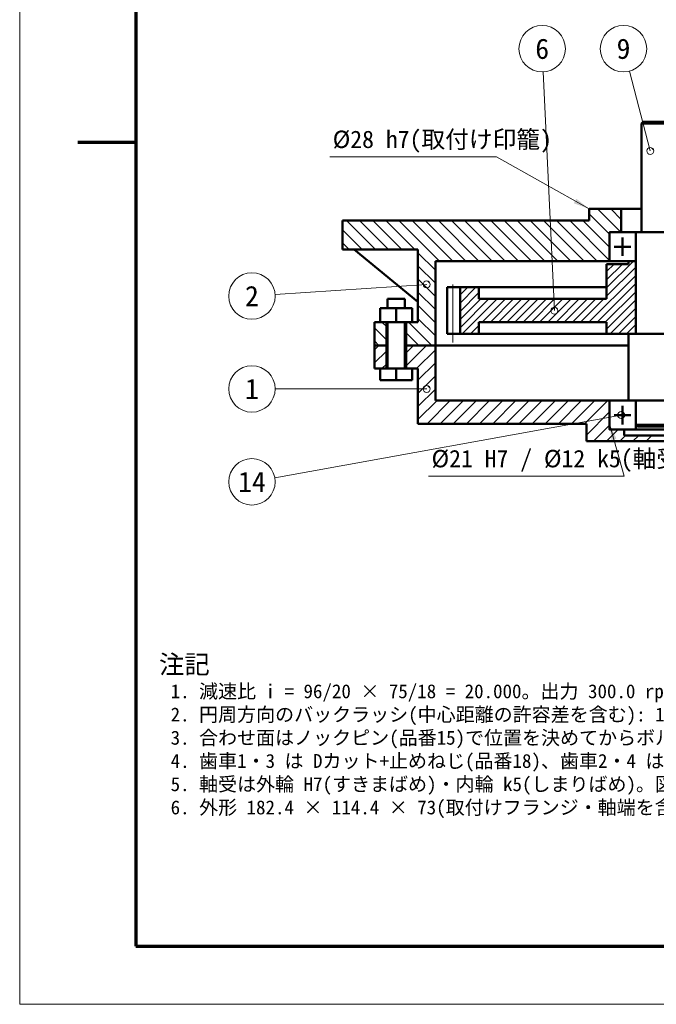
# Model space of a CAD drawing. Header units: millimetres. Extents: x 0 to 420, y 0 to 297.
# Tile 1 of 6: x 0 to 110, y 0 to 170. Entities that reach past the tile are written whole.
import ezdxf
from ezdxf.enums import TextEntityAlignment as Align

# ---------------------------------------------------------------- set-up
doc = ezdxf.new("R2010")
doc.units = ezdxf.units.MM
doc.linetypes.add('GB_CENTER', pattern=[14, 10, -1.5, 1, -1.5])
for name, color, linetype, lineweight in [('BORDER', 7, 'Continuous', 70), ('CENTER', 7, 'GB_CENTER', 20), ('DIM', 7, 'Continuous', 20), ('HATCH', 7, 'Continuous', 13), ('OUTLINE', 7, 'Continuous', 50), ('TEXT', 7, 'Continuous', 20), ('THIN', 7, 'Continuous', 20)]:
    doc.layers.add(name, color=color, linetype=linetype, lineweight=lineweight)
doc.styles.add('JP', font='msgothic.ttc')

msp = doc.modelspace()

# ---------------------------------------------------------------- linework, layer by layer
at = {"layer": 'BORDER'}
msp.add_line((10, 148.5), (20, 148.5), dxfattribs=at)
msp.add_lwpolyline([(20, 10), (410, 10), (410, 287), (20, 287)], close=True, dxfattribs=at)
at = {"layer": 'CENTER'}
msp.add_line((74.6, 114), (74.6, 125), dxfattribs=at)
at = {"layer": 'DIM'}
for p, q in [((90.19, 160.6), (92.1, 119.5)), ((105.01, 160.73), (108.6, 147)), ((82.1, 146), (53.41, 146)), ((98.1, 137), (82.1, 146)), ((43.99, 122.27), (70.1, 124)), ((44, 106), (70.1, 106)), ((43.94, 90.71), (103.6, 101.5)), ((101.6, 100), (104.1, 91)), ((104.1, 91), (70.44, 91))]:
    msp.add_line(p, q, dxfattribs=at)
for centre in [(108.6, 147), (70.1, 124), (92.1, 119.5), (70.1, 106), (103.6, 101.5)]:
    msp.add_circle(centre, 0.6, dxfattribs=at)
for points in [[(109.2, 147), (109.02, 147.42), (108.6, 147.6)], [(98.1, 137), (95.44, 137.98), (95.88, 138.76)], [(70.7, 124), (70.52, 124.42), (70.1, 124.6)], [(92.7, 119.5), (92.52, 119.92), (92.1, 120.1)], [(70.7, 106), (70.52, 106.42), (70.1, 106.6)], [(104.2, 101.5), (104.02, 101.92), (103.6, 102.1)], [(101.6, 100), (102.78, 97.42), (101.92, 97.18)]]:
    msp.add_solid(points, dxfattribs=at)
at = {"layer": 'HATCH'}
for p, q in [((101.6, 132.67), (98.1, 136.17)), ((103.53, 133), (99.53, 137)), ((103.6, 135.19), (101.79, 137)), ((61.27, 130), (56.27, 135)), ((63.54, 130), (58.54, 135)), ((65.8, 130), (60.8, 135)), ((68.06, 130), (63.06, 135)), ((72.32, 128), (65.32, 135)), ((74.59, 128), (67.59, 135)), ((76.85, 128), (69.85, 135)), ((79.11, 128), (72.11, 135)), ((81.38, 128), (74.38, 135)), ((83.64, 128), (76.64, 135)), ((85.9, 128), (78.9, 135)), ((88.16, 128), (81.16, 135)), ((90.43, 128), (83.43, 135)), ((92.69, 128), (85.69, 135)), ((94.95, 128), (87.95, 135)), ((97.21, 128), (90.21, 135)), ((99.48, 128), (92.48, 135)), ((101.6, 128.14), (94.74, 135)), ((101.6, 130.4), (97, 135)), ((59.01, 130), (55.6, 133.41)), ((56.75, 130), (55.6, 131.15)), ((71.6, 126.46), (68.6, 129.46)), ((101.1, 123.39), (105.71, 128)), ((101.1, 124.8), (103.8, 127.5)), ((101.1, 126.22), (102.38, 127.5)), ((71.6, 124.2), (68.6, 127.2)), ((98.04, 117.5), (106.1, 125.56)), ((101.1, 121.98), (106.1, 126.98)), ((71.6, 121.94), (68.6, 124.94)), ((99.45, 117.5), (106.1, 124.15)), ((71.6, 119.67), (68.6, 122.67)), ((75.85, 120.77), (78.58, 123.5)), ((75.85, 122.18), (77.17, 123.5)), ((75.85, 119.35), (79.1, 122.6)), ((100.87, 117.5), (106.1, 122.73)), ((75.85, 116.52), (80.83, 121.5)), ((75.85, 117.94), (79.41, 121.5)), ((76.24, 115.5), (82.24, 121.5)), ((79.65, 117.5), (83.65, 121.5)), ((81.07, 117.5), (85.07, 121.5)), ((82.48, 117.5), (86.48, 121.5)), ((83.9, 117.5), (87.9, 121.5)), ((85.31, 117.5), (89.31, 121.5)), ((86.72, 117.5), (90.72, 121.5)), ((88.14, 117.5), (92.14, 121.5)), ((89.55, 117.5), (93.55, 121.5)), ((90.97, 117.5), (94.97, 121.5)), ((92.38, 117.5), (96.38, 121.5)), ((93.8, 117.5), (97.8, 121.5)), ((95.21, 117.5), (99.21, 121.5)), ((96.62, 117.5), (100.62, 121.5)), ((101.1, 116.32), (106.1, 121.32)), ((71.6, 117.41), (68.6, 120.41)), ((101.7, 115.5), (106.1, 119.9)), ((63.15, 116.74), (62.39, 117.5)), ((70.99, 113.5), (66.99, 117.5)), ((71.6, 115.15), (68.6, 118.15)), ((103.11, 115.5), (106.1, 118.49)), ((104.52, 115.5), (106.1, 117.08)), ((63.15, 114.47), (61.1, 116.53)), ((68.72, 113.5), (66.55, 115.67)), ((77.65, 115.5), (79.1, 116.95)), ((105.94, 115.5), (106.1, 115.66)), ((61.86, 113.5), (61.1, 114.26)), ((61.1, 112.74), (61.86, 113.5)), ((61.1, 110.47), (63.15, 112.53)), ((66.55, 109.97), (70.08, 113.5)), ((66.55, 112.23), (67.82, 113.5)), ((68.34, 109.5), (71.6, 112.76)), ((62.39, 109.5), (63.15, 110.26)), ((68.6, 107.5), (71.6, 110.5)), ((68.6, 105.23), (71.6, 108.23)), ((68.6, 102.97), (71.6, 105.97)), ((68.6, 100.71), (71.89, 104)), ((70.16, 100), (74.16, 104)), ((72.42, 100), (76.42, 104)), ((74.68, 100), (78.68, 104)), ((76.94, 100), (80.94, 104)), ((79.21, 100), (83.21, 104)), ((81.47, 100), (85.47, 104)), ((83.73, 100), (87.73, 104)), ((85.99, 100), (89.99, 104)), ((88.26, 100), (92.26, 104)), ((90.52, 100), (94.52, 104)), ((92.78, 100), (96.78, 104)), ((95.05, 100), (99.05, 104)), ((97.31, 100), (101.31, 104)), ((97.6, 98.03), (101.6, 102.03)), ((98.83, 97), (101.6, 99.77)), ((101.1, 97), (103.1, 99)), ((103.36, 97), (104.36, 98)), ((105.62, 97), (106.62, 98)), ((107.88, 97), (108.88, 98))]:
    msp.add_line(p, q, dxfattribs=at)
at = {"layer": 'OUTLINE'}
for p, q in [((107.1, 151.7), (107.4, 152)), ((107.1, 133), (107.1, 151.7)), ((98.1, 135), (98.1, 137)), ((98.1, 137), (103.6, 137)), ((103.6, 133), (103.6, 137)), ((55.6, 135), (55.6, 130)), ((55.6, 135), (98.1, 135)), ((101.6, 133), (103.6, 133)), ((101.6, 128), (101.6, 133)), ((106.1, 115.5), (106.1, 133)), ((103.85, 128.9), (103.85, 132.1)), ((55.6, 130), (68.6, 130)), ((57.6, 130), (68.6, 121)), ((68.6, 130), (68.6, 117.5)), ((102.41, 130.5), (105.29, 130.5)), ((71.6, 128), (71.6, 113.5)), ((71.6, 128), (101.6, 128)), ((101.1, 123.5), (101.1, 127.5)), ((101.1, 127.5), (104.85, 127.5)), ((104.85, 127.5), (104.85, 128)), ((104.85, 128), (106.1, 128)), ((106.1, 115.5), (106.1, 128)), ((73.6, 115.5), (73.6, 123.5)), ((73.6, 123.5), (79.1, 123.5)), ((75.85, 115.5), (75.85, 123.5)), ((79.1, 123.5), (79.1, 121.5)), ((101.1, 123.5), (101.1, 121.5)), ((63.35, 119.9), (63.35, 121.5)), ((66.35, 119.9), (66.35, 121.5)), ((68.6, 117.5), (68.6, 121)), ((79.1, 121.5), (101.1, 121.5)), ((62.1, 117.5), (62.1, 119.9)), ((62.1, 119.9), (64.85, 119.9)), ((64.85, 117.5), (64.85, 119.9)), ((64.85, 119.9), (67.6, 119.9)), ((67.6, 117.5), (67.6, 119.9)), ((61.1, 117.5), (61.1, 113.5)), ((61.1, 117.5), (62.1, 117.5)), ((62.1, 117.5), (64.85, 117.5)), ((63.15, 113.5), (63.15, 117.5)), ((63.35, 109.5), (63.35, 117.5)), ((64.85, 117.5), (67.6, 117.5)), ((66.35, 109.5), (66.35, 117.5)), ((66.55, 113.5), (66.55, 117.5)), ((67.6, 117.5), (68.6, 117.5)), ((79.1, 117.5), (101.1, 117.5)), ((79.1, 117.5), (79.1, 115.5)), ((101.1, 117.5), (101.1, 115.5)), ((73.6, 115.5), (79.1, 115.5)), ((101.1, 115.5), (106.1, 115.5)), ((104.85, 104), (104.85, 115.5)), ((61.1, 113.5), (63.15, 113.5)), ((61.1, 113.5), (61.1, 109.5)), ((61.1, 113.5), (63.15, 113.5)), ((63.15, 109.5), (63.15, 113.5)), ((66.55, 109.5), (66.55, 113.5)), ((66.55, 113.5), (71.6, 113.5)), ((66.55, 113.5), (71.6, 113.5)), ((71.6, 113.5), (71.6, 104)), ((78.6, 113.5), (104.85, 113.5)), ((78.6, 113.5), (104.85, 113.5)), ((61.1, 109.5), (62.1, 109.5)), ((62.1, 107.5), (62.1, 109.5)), ((62.1, 109.5), (64.85, 109.5)), ((64.85, 107.5), (64.85, 109.5)), ((64.85, 109.5), (67.6, 109.5)), ((67.6, 109.5), (68.6, 109.5)), ((67.6, 107.5), (67.6, 109.5)), ((68.6, 109.5), (68.6, 100)), ((62.1, 107.5), (64.85, 107.5)), ((64.85, 107.5), (67.6, 107.5)), ((71.6, 104), (101.6, 104)), ((101.6, 99), (101.6, 104)), ((106.1, 99.8), (106.1, 104)), ((103.85, 99.9), (103.85, 103.1)), ((102.41, 101.5), (105.29, 101.5)), ((68.6, 100), (97.6, 100)), ((97.6, 97), (97.6, 100)), ((101.6, 99), (104.1, 99)), ((104.1, 98), (104.1, 99)), ((106.1, 99.8), (106.4, 99.5)), ((97.6, 97), (187, 97)), ((104.1, 98), (120.1, 98))]:
    msp.add_line(p, q, dxfattribs=at)
for points in [[(107.1, 151.7), (107.18, 151.7), (107.31, 151.7), (107.53, 151.7), (107.85, 151.7), (108.23, 151.7), (108.71, 151.7), (109.23, 151.7), (109.81, 151.7), (110.44, 151.7), (111.08, 151.7), (111.76, 151.7), (112.44, 151.7), (113.12, 151.7), (113.76, 151.7), (114.39, 151.7), (114.97, 151.7), (115.49, 151.7), (115.97, 151.7), (116.35, 151.7), (116.67, 151.7), (116.89, 151.7), (117.02, 151.7), (117.1, 151.7)], [(107.4, 152), (107.47, 152), (107.59, 152), (107.8, 152), (108.11, 152), (108.46, 152), (108.91, 152), (109.4, 152), (109.94, 152), (110.54, 152), (111.15, 152), (111.78, 152), (112.42, 152), (113.05, 152), (113.66, 152), (114.26, 152), (114.8, 152), (115.29, 152), (115.74, 152), (116.09, 152), (116.4, 152), (116.61, 152), (116.73, 152), (116.8, 152)], [(107.1, 137), (106.83, 137), (106.56, 137), (106.3, 137), (106.05, 137), (105.81, 137), (105.58, 137), (105.36, 137), (105.16, 137), (104.96, 137), (104.78, 137), (104.61, 137), (104.45, 137), (104.3, 137), (104.18, 137), (104.05, 137), (103.95, 137), (103.86, 137), (103.78, 137), (103.72, 137), (103.67, 137), (103.63, 137), (103.61, 137), (103.6, 137)], [(106.1, 133), (106.19, 133), (106.35, 133), (106.62, 133), (107, 133), (107.45, 133), (108.03, 133), (108.66, 133), (109.35, 133), (110.1, 133), (110.88, 133), (111.69, 133), (112.51, 133), (113.32, 133), (114.1, 133), (114.85, 133), (115.54, 133), (116.17, 133), (116.75, 133), (117.2, 133), (117.58, 133), (117.85, 133), (118.01, 133), (118.1, 133)], [(104.85, 127.5), (104.55, 127.5), (104.26, 127.5), (103.98, 127.5), (103.71, 127.5), (103.45, 127.5), (103.21, 127.5), (102.98, 127.5), (102.75, 127.5), (102.55, 127.5), (102.35, 127.5), (102.17, 127.5), (102, 127.5), (101.85, 127.5), (101.71, 127.5), (101.58, 127.5), (101.47, 127.5), (101.37, 127.5), (101.29, 127.5), (101.23, 127.5), (101.17, 127.5), (101.13, 127.5), (101.11, 127.5), (101.1, 127.5)], [(104.85, 128), (104.59, 128), (104.34, 128), (104.09, 128), (103.86, 128), (103.63, 128), (103.42, 128), (103.22, 128), (103.03, 128), (102.85, 128), (102.68, 128), (102.52, 128), (102.38, 128), (102.24, 128), (102.13, 128), (102.01, 128), (101.92, 128), (101.84, 128), (101.76, 128), (101.71, 128), (101.66, 128), (101.63, 128), (101.61, 128), (101.6, 128)], [(79.1, 123.5), (79.18, 123.5), (79.31, 123.5), (79.54, 123.5), (79.88, 123.5), (80.28, 123.5), (80.81, 123.5), (81.41, 123.5), (82.09, 123.5), (82.88, 123.5), (83.72, 123.5), (84.68, 123.5), (85.7, 123.5), (86.78, 123.5), (87.96, 123.5), (89.18, 123.5), (90.49, 123.5), (91.86, 123.5), (93.27, 123.5), (94.76, 123.5), (96.28, 123.5), (97.85, 123.5), (99.46, 123.5), (101.1, 123.5)], [(63.35, 121.5), (63.37, 121.5), (63.41, 121.5), (63.48, 121.5), (63.58, 121.5), (63.69, 121.5), (63.83, 121.5), (63.99, 121.5), (64.16, 121.5), (64.35, 121.5), (64.55, 121.5), (64.75, 121.5), (64.95, 121.5), (65.15, 121.5), (65.35, 121.5), (65.54, 121.5), (65.71, 121.5), (65.87, 121.5), (66.01, 121.5), (66.12, 121.5), (66.22, 121.5), (66.29, 121.5), (66.33, 121.5), (66.35, 121.5)], [(79.1, 121.5), (79.18, 121.5), (79.31, 121.5), (79.54, 121.5), (79.88, 121.5), (80.28, 121.5), (80.81, 121.5), (81.41, 121.5), (82.09, 121.5), (82.88, 121.5), (83.72, 121.5), (84.68, 121.5), (85.7, 121.5), (86.78, 121.5), (87.96, 121.5), (89.18, 121.5), (90.49, 121.5), (91.86, 121.5), (93.27, 121.5), (94.76, 121.5), (96.28, 121.5), (97.85, 121.5), (99.46, 121.5), (101.1, 121.5)], [(79.1, 117.5), (79.18, 117.5), (79.31, 117.5), (79.54, 117.5), (79.88, 117.5), (80.28, 117.5), (80.81, 117.5), (81.41, 117.5), (82.09, 117.5), (82.88, 117.5), (83.72, 117.5), (84.68, 117.5), (85.7, 117.5), (86.78, 117.5), (87.96, 117.5), (89.18, 117.5), (90.49, 117.5), (91.86, 117.5), (93.27, 117.5), (94.76, 117.5), (96.28, 117.5), (97.85, 117.5), (99.46, 117.5), (101.1, 117.5)], [(79.1, 115.5), (79.18, 115.5), (79.31, 115.5), (79.54, 115.5), (79.88, 115.5), (80.28, 115.5), (80.81, 115.5), (81.41, 115.5), (82.09, 115.5), (82.88, 115.5), (83.72, 115.5), (84.68, 115.5), (85.7, 115.5), (86.78, 115.5), (87.96, 115.5), (89.18, 115.5), (90.49, 115.5), (91.86, 115.5), (93.27, 115.5), (94.76, 115.5), (96.28, 115.5), (97.85, 115.5), (99.46, 115.5), (101.1, 115.5)], [(104.85, 115.5), (104.96, 115.5), (105.15, 115.5), (105.47, 115.5), (105.94, 115.5), (106.48, 115.5), (107.18, 115.5), (107.94, 115.5), (108.78, 115.5), (109.69, 115.5), (110.63, 115.5), (111.61, 115.5), (112.59, 115.5), (113.57, 115.5), (114.51, 115.5), (115.42, 115.5), (116.26, 115.5), (117.02, 115.5), (117.72, 115.5), (118.26, 115.5), (118.73, 115.5), (119.05, 115.5), (119.24, 115.5), (119.35, 115.5)], [(63.35, 113.5), (63.33, 113.5), (63.32, 113.5), (63.3, 113.5), (63.29, 113.5), (63.27, 113.5), (63.26, 113.5), (63.25, 113.5), (63.24, 113.5), (63.23, 113.5), (63.21, 113.5), (63.21, 113.5), (63.2, 113.5), (63.19, 113.5), (63.18, 113.5), (63.17, 113.5), (63.17, 113.5), (63.16, 113.5), (63.16, 113.5), (63.16, 113.5), (63.15, 113.5), (63.15, 113.5), (63.15, 113.5), (63.15, 113.5)], [(63.35, 113.5), (63.33, 113.5), (63.32, 113.5), (63.3, 113.5), (63.29, 113.5), (63.27, 113.5), (63.26, 113.5), (63.25, 113.5), (63.24, 113.5), (63.23, 113.5), (63.21, 113.5), (63.21, 113.5), (63.2, 113.5), (63.19, 113.5), (63.18, 113.5), (63.17, 113.5), (63.17, 113.5), (63.16, 113.5), (63.16, 113.5), (63.16, 113.5), (63.15, 113.5), (63.15, 113.5), (63.15, 113.5), (63.15, 113.5)], [(66.55, 113.5), (66.55, 113.5), (66.55, 113.5), (66.55, 113.5), (66.54, 113.5), (66.54, 113.5), (66.54, 113.5), (66.53, 113.5), (66.53, 113.5), (66.52, 113.5), (66.51, 113.5), (66.5, 113.5), (66.49, 113.5), (66.49, 113.5), (66.47, 113.5), (66.46, 113.5), (66.45, 113.5), (66.44, 113.5), (66.43, 113.5), (66.41, 113.5), (66.4, 113.5), (66.38, 113.5), (66.37, 113.5), (66.35, 113.5)], [(66.55, 113.5), (66.55, 113.5), (66.55, 113.5), (66.55, 113.5), (66.54, 113.5), (66.54, 113.5), (66.54, 113.5), (66.53, 113.5), (66.53, 113.5), (66.52, 113.5), (66.51, 113.5), (66.5, 113.5), (66.49, 113.5), (66.49, 113.5), (66.47, 113.5), (66.46, 113.5), (66.45, 113.5), (66.44, 113.5), (66.43, 113.5), (66.41, 113.5), (66.4, 113.5), (66.38, 113.5), (66.37, 113.5), (66.35, 113.5)], [(71.6, 113.5), (71.63, 113.5), (71.67, 113.5), (71.75, 113.5), (71.87, 113.5), (72.01, 113.5), (72.19, 113.5), (72.39, 113.5), (72.62, 113.5), (72.89, 113.5), (73.17, 113.5), (73.49, 113.5), (73.83, 113.5), (74.18, 113.5), (74.57, 113.5), (74.97, 113.5), (75.38, 113.5), (75.82, 113.5), (76.26, 113.5), (76.71, 113.5), (77.18, 113.5), (77.65, 113.5), (78.12, 113.5), (78.6, 113.5)], [(71.6, 113.5), (71.63, 113.5), (71.67, 113.5), (71.75, 113.5), (71.87, 113.5), (72.01, 113.5), (72.19, 113.5), (72.39, 113.5), (72.62, 113.5), (72.89, 113.5), (73.17, 113.5), (73.49, 113.5), (73.83, 113.5), (74.18, 113.5), (74.57, 113.5), (74.97, 113.5), (75.38, 113.5), (75.82, 113.5), (76.26, 113.5), (76.71, 113.5), (77.18, 113.5), (77.65, 113.5), (78.12, 113.5), (78.6, 113.5)], [(104.85, 104), (104.96, 104), (105.15, 104), (105.47, 104), (105.94, 104), (106.48, 104), (107.18, 104), (107.94, 104), (108.78, 104), (109.69, 104), (110.63, 104), (111.61, 104), (112.59, 104), (113.57, 104), (114.51, 104), (115.42, 104), (116.26, 104), (117.02, 104), (117.72, 104), (118.26, 104), (118.73, 104), (119.05, 104), (119.24, 104), (119.35, 104)], [(120.1, 99), (119.98, 99), (119.77, 99), (119.41, 99), (118.89, 99), (118.3, 99), (117.53, 99), (116.69, 99), (115.77, 99), (114.76, 99), (113.73, 99), (112.64, 99), (111.56, 99), (110.47, 99), (109.44, 99), (108.43, 99), (107.51, 99), (106.67, 99), (105.9, 99), (105.31, 99), (104.79, 99), (104.43, 99), (104.22, 99), (104.1, 99)], [(106.1, 99.8), (106.19, 99.8), (106.35, 99.8), (106.62, 99.8), (107, 99.8), (107.45, 99.8), (108.03, 99.8), (108.66, 99.8), (109.35, 99.8), (110.1, 99.8), (110.88, 99.8), (111.69, 99.8), (112.51, 99.8), (113.32, 99.8), (114.1, 99.8), (114.85, 99.8), (115.54, 99.8), (116.17, 99.8), (116.75, 99.8), (117.2, 99.8), (117.58, 99.8), (117.85, 99.8), (118.01, 99.8), (118.1, 99.8)], [(106.4, 99.5), (106.49, 99.5), (106.63, 99.5), (106.89, 99.5), (107.26, 99.5), (107.68, 99.5), (108.23, 99.5), (108.83, 99.5), (109.49, 99.5), (110.2, 99.5), (110.94, 99.5), (111.71, 99.5), (112.49, 99.5), (113.26, 99.5), (114, 99.5), (114.71, 99.5), (115.37, 99.5), (115.97, 99.5), (116.52, 99.5), (116.94, 99.5), (117.31, 99.5), (117.57, 99.5), (117.71, 99.5), (117.8, 99.5)]]:
    msp.add_lwpolyline(points, dxfattribs=at)
for points in [[(106.1, 128), (101.6, 128), (101.6, 133), (106.1, 133)], [(106.1, 99), (101.6, 99), (101.6, 104), (106.1, 104)]]:
    msp.add_lwpolyline(points, close=True, dxfattribs=at)
at = {"layer": 'THIN'}
msp.add_lwpolyline([(0, 0), (420, 0), (420, 297), (0, 297)], close=True, dxfattribs=at)
for centre in [(90, 164.6), (104, 164.6), (40, 122), (40, 106), (40, 90)]:
    msp.add_circle(centre, 4, dxfattribs=at)

# ---------------------------------------------------------------- texts
at = {"layer": 'DIM', "style": 'JP'}
for s, p in [('Ø28 h7(取付け印籠)', (53.91, 146.6)), ('Ø21 H7 / Ø12 k5(軸受)', (70.94, 91.6))]:
    msp.add_text(s, height=3, dxfattribs=at).set_placement(p, align=Align.BOTTOM_LEFT)
at = {"layer": 'TEXT', "style": 'JP'}
for s, p in [('6', (90, 164.6)), ('9', (104, 164.6)), ('2', (40, 122)), ('1', (40, 106)), ('14', (40, 90))]:
    msp.add_text(s, height=3.5, dxfattribs=at).set_placement(p, align=Align.MIDDLE_CENTER)
for s, height, p in [('注記', 3.2, (24, 56)), ('1. 減速比 i = 96/20 × 75/18 = 20.000。出力 300.0 rpm・0.95 N·m(入力 6000 rpm・0.05 N·m のとき)。', 2.4, (26, 52)), ('2. 円周方向のバックラッシ(中心距離の許容差を含む): 1段 0.045〜0.075、2段 0.065〜0.095(歯厚の許容差は部品図)。', 2.4, (26, 48)), ('3. 合わせ面はノックピン(品番15)で位置を決めてからボルトを締める(M3: 1.1 N·m)。液状ガスケットを薄く塗る。', 2.4, (26, 44)), ('4. 歯車1・3 は Dカット+止めねじ(品番18)、歯車2・4 は平行キーで固定。歯面にグリース(リチウム No.2)を塗る。', 2.4, (26, 40)), ('5. 軸受は外輪 H7(すきまばめ)・内輪 k5(しまりばめ)。図示のない面取り C0.3。', 2.4, (26, 36)), ('6. 外形 182.4 × 114.4 × 73(取付けフランジ・軸端を含む)。総質量 約 1159 g。', 2.4, (26, 32))]:
    msp.add_text(s, height=height, dxfattribs=at).set_placement(p, align=Align.BOTTOM_LEFT)

doc.saveas('drawing.dxf')
